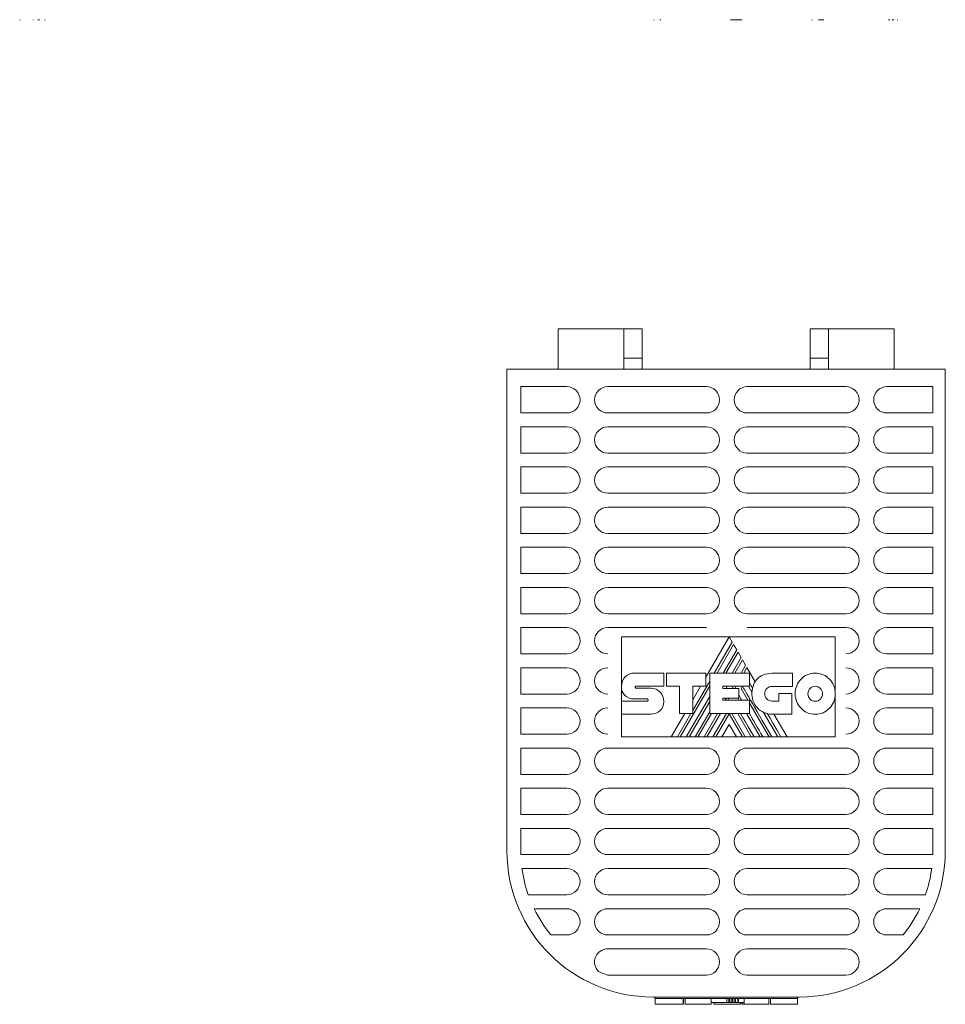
# Model space of a CAD drawing. Header units: millimetres. Extents: x 19 to 188, y 70 to 212.
# Tile 1 of 3: x 52 to 116, y 70 to 137. Entities that reach past the tile are written whole.
import ezdxf

# ---------------------------------------------------------------- set-up
doc = ezdxf.new("R2010")
doc.units = ezdxf.units.MM
doc.linetypes.add('PHANTOM', pattern=[12.7, 6.35, -1.27, 1.27, -1.27, 1.27, -1.27])
doc.layers.add('___VS___', color=7, linetype='Continuous', lineweight=15)

msp = doc.modelspace()

# ---------------------------------------------------------------- linework, layer by layer
at = {"color": 7, "linetype": 'Continuous', "lineweight": 15}
for p, q in [((93.704, 115.977), (89.204, 115.977)), ((89.204, 113.227), (89.204, 115.977)), ((93.704, 113.227), (93.704, 115.977)), ((94.954, 115.977), (93.704, 115.977)), ((94.954, 113.977), (94.954, 115.977)), ((106.454, 113.977), (106.454, 115.977)), ((106.454, 115.977), (107.704, 115.977)), ((107.704, 115.977), (112.204, 115.977)), ((107.704, 113.227), (107.704, 115.977)), ((112.204, 113.227), (112.204, 115.977)), ((94.954, 113.977), (93.704, 113.977)), ((94.954, 113.227), (94.954, 113.977)), ((106.454, 113.977), (107.704, 113.977)), ((106.454, 113.227), (106.454, 113.977)), ((85.704, 113.227), (85.704, 80.227)), ((115.704, 113.227), (85.704, 113.227)), ((115.704, 113.227), (115.704, 80.227)), ((86.654, 112.027), (86.654, 110.227)), ((89.804, 112.027), (86.654, 112.027)), ((99.354, 112.027), (92.604, 112.027)), ((108.904, 112.027), (102.154, 112.027)), ((114.854, 112.027), (111.704, 112.027)), ((114.854, 110.227), (114.854, 112.027)), ((86.654, 110.227), (89.804, 110.227)), ((92.604, 110.227), (99.354, 110.227)), ((102.154, 110.227), (108.904, 110.227)), ((111.704, 110.227), (114.854, 110.227)), ((86.654, 109.277), (86.654, 107.477)), ((89.804, 109.277), (86.654, 109.277)), ((99.354, 109.277), (92.604, 109.277)), ((108.904, 109.277), (102.154, 109.277)), ((114.854, 109.277), (111.704, 109.277)), ((114.854, 107.477), (114.854, 109.277)), ((86.654, 107.477), (89.804, 107.477)), ((92.604, 107.477), (99.354, 107.477)), ((102.154, 107.477), (108.904, 107.477)), ((111.704, 107.477), (114.854, 107.477)), ((86.654, 106.527), (86.654, 104.727)), ((89.804, 106.527), (86.654, 106.527)), ((99.354, 106.527), (92.604, 106.527)), ((108.904, 106.527), (102.154, 106.527)), ((114.854, 106.527), (111.704, 106.527)), ((114.854, 104.727), (114.854, 106.527)), ((86.654, 104.727), (89.804, 104.727)), ((92.604, 104.727), (99.354, 104.727)), ((102.154, 104.727), (108.904, 104.727)), ((111.704, 104.727), (114.854, 104.727)), ((86.654, 103.777), (86.654, 101.977)), ((89.804, 103.777), (86.654, 103.777)), ((99.354, 103.777), (92.604, 103.777)), ((108.904, 103.777), (102.154, 103.777)), ((114.854, 103.777), (111.704, 103.777)), ((114.854, 101.977), (114.854, 103.777)), ((86.654, 101.977), (89.804, 101.977)), ((92.604, 101.977), (99.354, 101.977)), ((102.154, 101.977), (108.904, 101.977)), ((111.704, 101.977), (114.854, 101.977)), ((86.654, 101.027), (86.654, 99.227)), ((89.804, 101.027), (86.654, 101.027)), ((99.354, 101.027), (92.604, 101.027)), ((108.904, 101.027), (102.154, 101.027)), ((114.854, 101.027), (111.704, 101.027)), ((114.854, 99.227), (114.854, 101.027)), ((86.654, 99.227), (89.804, 99.227)), ((92.604, 99.227), (99.354, 99.227)), ((102.154, 99.227), (108.904, 99.227)), ((111.704, 99.227), (114.854, 99.227)), ((86.654, 98.277), (86.654, 96.477)), ((89.804, 98.277), (86.654, 98.277)), ((99.354, 98.277), (92.604, 98.277)), ((108.904, 98.277), (102.154, 98.277)), ((114.854, 98.277), (111.704, 98.277)), ((114.854, 96.477), (114.854, 98.277)), ((86.654, 96.477), (89.804, 96.477)), ((92.604, 96.477), (99.354, 96.477)), ((102.154, 96.477), (108.904, 96.477)), ((111.704, 96.477), (114.854, 96.477)), ((86.654, 95.527), (86.654, 93.727)), ((89.804, 95.527), (86.654, 95.527)), ((99.354, 95.527), (92.604, 95.527)), ((108.904, 95.527), (102.154, 95.527)), ((114.854, 95.527), (111.704, 95.527)), ((114.854, 93.727), (114.854, 95.527)), ((93.537, 94.901), (100.911, 94.901)), ((93.537, 91.512), (93.537, 94.901)), ((100.911, 94.901), (99.308, 92.127)), ((99.895, 92.405), (101.125, 94.535)), ((101.125, 94.535), (100.911, 94.901)), ((100.911, 94.901), (108.176, 94.901)), ((108.176, 94.901), (108.176, 90.996)), ((101.22, 94.369), (100.086, 92.405)), ((100.503, 92.405), (101.429, 94.008)), ((101.522, 93.845), (100.692, 92.405)), ((101.429, 94.008), (101.22, 94.369)), ((101.733, 93.481), (101.522, 93.845)), ((86.654, 93.727), (89.804, 93.727)), ((101.111, 92.405), (101.733, 93.481)), ((101.827, 93.32), (101.299, 92.405)), ((102.04, 92.949), (101.827, 93.32)), ((111.704, 93.727), (114.854, 93.727)), ((86.654, 92.777), (86.654, 90.977)), ((89.804, 92.777), (86.654, 92.777)), ((94.42, 92.416), (96.434, 92.416)), ((96.434, 92.416), (96.434, 91.517)), ((96.634, 91.517), (96.634, 92.412)), ((96.634, 92.412), (99.308, 92.412)), ((99.308, 92.412), (99.308, 91.525)), ((99.579, 89.636), (99.579, 92.405)), ((99.579, 92.405), (102.311, 92.405)), ((101.725, 92.405), (102.04, 92.949)), ((102.131, 92.791), (101.908, 92.405)), ((102.692, 91.819), (102.131, 92.791)), ((102.311, 92.405), (102.311, 91.51)), ((103.836, 92.397), (105.238, 92.397)), ((105.238, 92.397), (105.238, 91.498)), ((114.854, 92.777), (111.704, 92.777)), ((114.854, 90.977), (114.854, 92.777)), ((98.417, 89.844), (99.579, 91.858)), ((93.537, 91.512), (93.537, 91.511)), ((93.537, 90.486), (93.537, 91.48)), ((94.536, 91.517), (96.434, 91.517)), ((94.54, 91.378), (95.563, 91.378)), ((97.503, 91.517), (96.634, 91.517)), ((97.503, 89.636), (97.503, 91.517)), ((97.563, 88.035), (99.579, 91.528)), ((99.308, 91.525), (98.417, 91.525)), ((98.417, 89.636), (98.417, 91.525)), ((98.96, 91.525), (98.417, 90.584)), ((100.486, 91.51), (102.311, 91.51)), ((100.486, 91.51), (100.486, 91.363)), ((100.486, 91.363), (101.573, 91.363)), ((100.697, 91.363), (100.782, 91.51)), ((101.121, 91.363), (101.206, 91.51)), ((101.306, 91.363), (101.391, 91.51)), ((101.573, 91.363), (101.573, 90.686)), ((101.724, 91.35), (101.816, 91.51)), ((101.724, 91.35), (102.187, 90.55)), ((102.237, 91.51), (102.475, 91.098)), ((105.238, 91.498), (103.836, 91.498)), ((86.654, 90.977), (89.804, 90.977)), ((93.537, 89.598), (93.537, 90.486)), ((93.537, 90.486), (95.307, 90.486)), ((95.307, 90.637), (94.422, 90.637)), ((97.98, 88.035), (99.579, 90.805)), ((98.172, 88.035), (99.579, 90.476)), ((100.486, 90.686), (101.573, 90.686)), ((100.486, 90.686), (100.486, 90.55)), ((100.486, 90.55), (102.296, 90.55)), ((100.65, 90.55), (100.729, 90.686)), ((100.837, 90.55), (100.915, 90.686)), ((101.498, 90.686), (101.576, 90.55)), ((102.296, 89.636), (102.296, 90.55)), ((102.296, 90.362), (103.641, 88.035)), ((103.836, 90.49), (104.32, 90.49)), ((104.32, 90.49), (104.32, 91.024)), ((104.32, 91.024), (105.208, 91.024)), ((105.208, 91.024), (105.208, 89.595)), ((108.176, 90.996), (108.176, 88.035)), ((111.704, 90.977), (114.854, 90.977)), ((86.654, 90.027), (86.654, 88.227)), ((89.804, 90.027), (86.654, 90.027)), ((98.586, 88.035), (99.579, 89.754)), ((103.273, 89.719), (104.247, 88.035)), ((114.854, 90.027), (111.704, 90.027)), ((114.854, 88.227), (114.854, 90.027)), ((95.563, 89.598), (93.537, 89.598)), ((93.537, 88.035), (93.537, 89.598)), ((97.869, 89.636), (96.944, 88.035)), ((97.373, 88.035), (98.297, 89.636)), ((97.503, 89.636), (98.417, 89.636)), ((98.775, 88.035), (99.7, 89.636)), ((99.193, 88.035), (100.12, 89.636)), ((99.384, 88.035), (100.309, 89.636)), ((99.579, 89.636), (102.296, 89.636)), ((99.802, 88.035), (100.73, 89.636)), ((99.991, 88.035), (100.907, 89.624)), ((101.823, 88.035), (100.907, 89.624)), ((102.014, 88.035), (101.085, 89.636)), ((101.5, 89.636), (102.427, 88.035)), ((102.105, 89.636), (103.032, 88.035)), ((105.208, 89.595), (103.844, 89.595)), ((104.878, 88.035), (103.977, 89.595)), ((100.907, 88.898), (100.405, 88.035)), ((100.907, 88.898), (101.406, 88.035)), ((86.654, 88.227), (89.804, 88.227)), ((96.944, 88.035), (93.537, 88.035)), ((96.944, 88.035), (97.373, 88.035)), ((97.563, 88.035), (97.373, 88.035)), ((97.563, 88.035), (97.98, 88.035)), ((98.172, 88.035), (97.98, 88.035)), ((98.172, 88.035), (98.586, 88.035)), ((98.775, 88.035), (98.586, 88.035)), ((98.775, 88.035), (99.193, 88.035)), ((99.384, 88.035), (99.193, 88.035)), ((99.384, 88.035), (99.802, 88.035)), ((99.991, 88.035), (99.802, 88.035)), ((99.991, 88.035), (100.405, 88.035)), ((101.406, 88.035), (100.405, 88.035)), ((101.406, 88.035), (101.823, 88.035)), ((102.014, 88.035), (101.823, 88.035)), ((102.014, 88.035), (102.427, 88.035)), ((102.618, 88.035), (102.427, 88.035)), ((102.618, 88.035), (103.032, 88.035)), ((103.224, 88.035), (103.032, 88.035)), ((103.224, 88.035), (103.641, 88.035)), ((103.833, 88.035), (103.641, 88.035)), ((103.833, 88.035), (104.247, 88.035)), ((104.453, 88.035), (104.247, 88.035)), ((104.453, 88.035), (104.878, 88.035)), ((108.176, 88.035), (104.878, 88.035)), ((111.704, 88.227), (114.854, 88.227)), ((86.654, 87.277), (86.654, 85.477)), ((89.804, 87.277), (86.654, 87.277)), ((99.354, 87.277), (92.604, 87.277)), ((108.904, 87.277), (102.154, 87.277)), ((114.854, 87.277), (111.704, 87.277)), ((114.854, 85.477), (114.854, 87.277)), ((86.654, 85.477), (89.804, 85.477)), ((92.604, 85.477), (99.354, 85.477)), ((102.154, 85.477), (108.904, 85.477)), ((111.704, 85.477), (114.854, 85.477)), ((86.654, 84.527), (86.654, 82.727)), ((89.804, 84.527), (86.654, 84.527)), ((99.354, 84.527), (92.604, 84.527)), ((108.904, 84.527), (102.154, 84.527)), ((114.854, 84.527), (111.704, 84.527)), ((114.854, 82.727), (114.854, 84.527)), ((86.654, 82.727), (89.804, 82.727)), ((92.604, 82.727), (99.354, 82.727)), ((102.154, 82.727), (108.904, 82.727)), ((111.704, 82.727), (114.854, 82.727)), ((89.804, 81.777), (86.654, 81.777)), ((86.654, 81.777), (86.654, 80.227)), ((99.354, 81.777), (92.604, 81.777)), ((108.904, 81.777), (102.154, 81.777)), ((114.854, 81.777), (111.704, 81.777)), ((114.854, 80.227), (114.854, 81.777)), ((86.657, 79.977), (89.804, 79.977)), ((92.604, 79.977), (99.354, 79.977)), ((102.154, 79.977), (108.904, 79.977)), ((111.704, 79.977), (114.851, 79.977)), ((89.804, 79.027), (86.734, 79.027)), ((99.354, 79.027), (92.604, 79.027)), ((108.904, 79.027), (102.154, 79.027)), ((114.775, 79.027), (111.704, 79.027)), ((87.166, 77.227), (89.804, 77.227)), ((92.604, 77.227), (99.354, 77.227)), ((102.154, 77.227), (108.904, 77.227)), ((111.704, 77.227), (114.348, 77.227)), ((89.804, 76.277), (87.562, 76.277)), ((99.354, 76.277), (92.604, 76.277)), ((108.904, 76.277), (102.154, 76.277)), ((113.958, 76.277), (111.704, 76.277)), ((88.715, 74.477), (89.804, 74.477)), ((92.604, 74.477), (99.354, 74.477)), ((102.154, 74.477), (108.904, 74.477)), ((111.704, 74.477), (112.822, 74.477)), ((99.354, 73.527), (92.604, 73.527)), ((108.904, 73.527), (102.154, 73.527)), ((92.604, 71.727), (99.354, 71.727)), ((102.154, 71.727), (108.904, 71.727)), ((105.704, 70.227), (95.704, 70.227)), ((95.843, 70.227), (95.843, 70.127)), ((105.578, 70.227), (105.578, 70.127)), ((95.843, 70.127), (100.747, 70.127)), ((95.843, 69.728), (95.843, 70.127)), ((95.843, 70.08), (95.843, 69.728)), ((96.43, 69.728), (97.77, 69.728)), ((97.77, 69.728), (97.77, 70.127)), ((97.777, 69.728), (97.777, 70.127)), ((97.902, 69.728), (97.902, 70.127)), ((97.902, 69.728), (99.681, 69.728)), ((99.681, 69.728), (99.681, 70.127)), ((100.747, 69.861), (99.681, 69.861)), ((99.861, 69.861), (99.861, 69.728)), ((99.861, 69.728), (101.678, 69.728)), ((100.747, 69.861), (100.747, 70.127)), ((100.747, 70.127), (105.578, 70.127)), ((100.889, 69.861), (100.747, 69.861)), ((100.889, 69.861), (100.889, 70.127)), ((100.952, 69.861), (100.889, 69.861)), ((100.952, 69.861), (100.952, 70.127)), ((101.091, 69.861), (100.952, 69.861)), ((101.091, 69.861), (101.091, 70.127)), ((101.153, 69.861), (101.091, 69.861)), ((101.153, 69.861), (101.153, 70.127)), ((101.294, 69.861), (101.153, 69.861)), ((101.294, 69.861), (101.294, 70.127)), ((101.356, 69.861), (101.294, 69.861)), ((101.356, 69.861), (101.356, 70.127)), ((101.498, 69.861), (101.356, 69.861)), ((101.498, 69.861), (101.498, 70.127)), ((101.558, 69.861), (101.498, 69.861)), ((101.558, 69.861), (101.558, 70.127)), ((101.931, 69.861), (101.558, 69.861)), ((101.678, 69.728), (101.678, 69.861)), ((101.783, 69.861), (101.783, 69.728)), ((101.787, 69.728), (101.787, 69.861)), ((101.813, 69.728), (101.813, 69.861)), ((101.813, 69.728), (101.931, 69.728)), ((101.931, 69.861), (101.931, 70.127)), ((101.931, 69.728), (101.931, 69.861)), ((102.692, 69.728), (103.624, 69.728)), ((103.624, 69.728), (103.624, 70.127)), ((103.752, 69.728), (103.752, 70.127)), ((105.578, 69.728), (105.578, 70.127))]:
    msp.add_line(p, q, dxfattribs=at)
at = {"color": 7, "linetype": 'Continuous', "lineweight": 15, "flags": 128}
msp.add_lwpolyline([(104.453, 88.035), (104.171, 88.522), (103.906, 88.978), (103.712, 89.314), (103.528, 89.63)], dxfattribs=at)
at = {"color": 7, "linetype": 'Continuous', "lineweight": 15}
for centre, radius, start, end in [((89.804, 111.127), 0.9, 270, 90), ((92.604, 111.127), 0.9, 90, 270), ((99.354, 111.127), 0.9, 270, 90), ((102.154, 111.127), 0.9, 90, 270), ((108.904, 111.127), 0.9, 270, 90), ((111.704, 111.127), 0.9, 90, 270), ((89.804, 108.377), 0.9, 270, 90), ((92.604, 108.377), 0.9, 90, 270), ((99.354, 108.377), 0.9, 270, 90), ((102.154, 108.377), 0.9, 90, 270), ((108.904, 108.377), 0.9, 270, 90), ((111.704, 108.377), 0.9, 90, 270), ((89.804, 105.627), 0.9, 270, 90), ((92.604, 105.627), 0.9, 90, 270), ((99.354, 105.627), 0.9, 270, 90), ((102.154, 105.627), 0.9, 90, 270), ((108.904, 105.627), 0.9, 270, 90), ((111.704, 105.627), 0.9, 90, 270), ((89.804, 102.877), 0.9, 270, 90), ((92.604, 102.877), 0.9, 90, 270), ((99.354, 102.877), 0.9, 270, 90), ((102.154, 102.877), 0.9, 90, 270), ((108.904, 102.877), 0.9, 270, 90), ((111.704, 102.877), 0.9, 90, 270), ((89.804, 100.127), 0.9, 270, 90), ((92.604, 100.127), 0.9, 90, 270), ((99.354, 100.127), 0.9, 270, 90), ((102.154, 100.127), 0.9, 90, 270), ((108.904, 100.127), 0.9, 270, 90), ((111.704, 100.127), 0.9, 90, 270), ((89.804, 97.377), 0.9, 270, 90), ((92.604, 97.377), 0.9, 90, 270), ((99.354, 97.377), 0.9, 270, 90), ((102.154, 97.377), 0.9, 90, 270), ((108.904, 97.377), 0.9, 270, 90), ((111.704, 97.377), 0.9, 90, 270), ((89.804, 94.627), 0.9, 270, 90), ((92.604, 94.627), 0.9, 90, 270), ((108.904, 94.627), 0.9, 270, 90), ((111.704, 94.627), 0.9, 90, 270), ((89.804, 91.877), 0.9, 270, 90), ((92.604, 91.877), 0.9, 90, 270), ((108.904, 91.877), 0.9, 270, 90), ((111.704, 91.877), 0.9, 90, 270), ((104.002, 91.033), 1.528, 149.03807, 166.83863), ((103.844, 90.97), 1.375, 174.64014, 270), ((89.804, 89.127), 0.9, 270, 90), ((92.604, 89.127), 0.9, 90, 270), ((108.904, 89.127), 0.9, 270, 90), ((111.704, 89.127), 0.9, 90, 270), ((89.804, 86.377), 0.9, 270, 90), ((92.604, 86.377), 0.9, 90, 270), ((99.354, 86.377), 0.9, 270, 90), ((102.154, 86.377), 0.9, 90, 270), ((108.904, 86.377), 0.9, 270, 90), ((111.704, 86.377), 0.9, 90, 270), ((89.804, 83.627), 0.9, 270, 90), ((92.604, 83.627), 0.9, 90, 270), ((99.354, 83.627), 0.9, 270, 90), ((102.154, 83.627), 0.9, 90, 270), ((108.904, 83.627), 0.9, 270, 90), ((111.704, 83.627), 0.9, 90, 270), ((89.804, 80.877), 0.9, 270, 90), ((92.604, 80.877), 0.9, 90, 270), ((99.354, 80.877), 0.9, 270, 90), ((102.154, 80.877), 0.9, 90, 270), ((108.904, 80.877), 0.9, 270, 90), ((111.704, 80.877), 0.9, 90, 270), ((95.704, 80.227), 10, 180, 270), ((95.704, 80.227), 9.05, 180, 181.58296), ((105.704, 80.227), 10, 270, 0), ((105.704, 80.227), 9.15, 358.43435, 0), ((95.704, 80.227), 9.05, 187.61967, 199.35934), ((89.804, 78.127), 0.9, 270, 90), ((92.604, 78.127), 0.9, 90, 270), ((99.354, 78.127), 0.9, 270, 90), ((102.154, 78.127), 0.9, 90, 270), ((108.904, 78.127), 0.9, 270, 90), ((111.704, 78.127), 0.9, 90, 270), ((105.704, 80.227), 9.15, 340.86053, 352.46409), ((95.704, 80.227), 9.05, 205.87849, 219.44662), ((89.804, 75.377), 0.9, 270, 90), ((92.604, 75.377), 0.9, 90, 270), ((99.354, 75.377), 0.9, 270, 90), ((102.154, 75.377), 0.9, 90, 270), ((108.904, 75.377), 0.9, 270, 90), ((111.704, 75.377), 0.9, 90, 270), ((105.704, 80.227), 9.15, 321.0667, 334.42489), ((92.604, 72.627), 0.9, 90, 226.05997), ((99.354, 72.627), 0.9, 270, 90), ((102.154, 72.627), 0.9, 90, 270), ((108.904, 72.627), 0.9, 270, 90), ((95.704, 80.227), 9.05, 245.69785, 249.92157), ((92.604, 72.627), 0.9, 269.55945, 270)]:
    msp.add_arc(centre, radius, start, end, dxfattribs=at)
for points, knots in [([(52.358, 137.159), (52.358, 137.159), (52.358, 137.159), (52.364, 137.159), (52.372, 137.159), (52.38, 137.159), (52.385, 137.159)], [0, 0, 0, 0, 0.286263, 0.539702, 0.766611, 1, 1, 1, 1]), ([(52.385, 137.159), (52.389, 137.159), (52.401, 137.159), (52.413, 137.159), (52.421, 137.159)], [0, 0, 0, 0, 0.389498, 1, 1, 1, 1]), ([(53.265, 137.159), (53.265, 137.159), (53.265, 137.159), (53.27, 137.159), (53.278, 137.159), (53.286, 137.159), (53.29, 137.159)], [0, 0, 0, 0, 0.30248, 0.563439, 0.789972, 1, 1, 1, 1]), ([(53.604, 137.159), (53.606, 137.159), (53.61, 137.159), (53.62, 137.159), (53.633, 137.159), (53.644, 137.159), (53.649, 137.159)], [0, 0, 0, 0, 0.281046, 0.522768, 0.754204, 1, 1, 1, 1]), ([(53.649, 137.159), (53.657, 137.159), (53.672, 137.159), (53.692, 137.159), (53.708, 137.159), (53.715, 137.159), (53.719, 137.159)], [0, 0, 0, 0, 0.3084922, 0.5707361, 0.7924693, 1, 1, 1, 1]), ([(54.063, 137.159), (54.069, 137.159), (54.079, 137.159), (54.092, 137.159), (54.102, 137.159), (54.106, 137.159), (54.108, 137.159)], [0, 0, 0, 0, 0.239994, 0.465834, 0.718526, 1, 1, 1, 1]), ([(95.768, 137.159), (95.768, 137.159), (95.769, 137.159), (95.775, 137.159), (95.778, 137.159)], [0, 0, 0, 0, 0.5284853, 1, 1, 1, 1]), ([(96.159, 137.159), (96.164, 137.159), (96.174, 137.159), (96.186, 137.159), (96.192, 137.159)], [0, 0, 0, 0, 0.550465, 1, 1, 1, 1]), ([(96.192, 137.159), (96.195, 137.159), (96.201, 137.159), (96.207, 137.159), (96.209, 137.159)], [0, 0, 0, 0, 0.588273, 1, 1, 1, 1]), ([(96.209, 137.159), (96.216, 137.159), (96.229, 137.159), (96.236, 137.159), (96.24, 137.159)], [0, 0, 0, 0, 0.488371, 1, 1, 1, 1]), ([(101.007, 137.159), (101.015, 137.159), (101.032, 137.159), (101.068, 137.159), (101.111, 137.159), (101.161, 137.159), (101.215, 137.159), (101.273, 137.159), (101.334, 137.159), (101.375, 137.159), (101.396, 137.159)], [0, 0, 0, 0, 0.125315, 0.248989, 0.37417, 0.502439, 0.630535, 0.754762, 0.876255, 1, 1, 1, 1]), ([(101.396, 137.159), (101.417, 137.159), (101.458, 137.159), (101.517, 137.159), (101.573, 137.159), (101.624, 137.159), (101.671, 137.159), (101.713, 137.159), (101.752, 137.159), (101.773, 137.159), (101.784, 137.159)], [0, 0, 0, 0, 0.133406, 0.260004, 0.381625, 0.500434, 0.619643, 0.740836, 0.866932, 1, 1, 1, 1]), ([(106.579, 137.159), (106.58, 137.159), (106.58, 137.159), (106.585, 137.159), (106.592, 137.159), (106.6, 137.159), (106.604, 137.159)], [0, 0, 0, 0, 0.291637, 0.550791, 0.779625, 1, 1, 1, 1]), ([(106.604, 137.159), (106.607, 137.159), (106.614, 137.159), (106.621, 137.159), (106.624, 137.159)], [0, 0, 0, 0, 0.4394493, 1, 1, 1, 1]), ([(107.037, 137.159), (107.056, 137.159), (107.093, 137.159), (107.147, 137.159), (107.199, 137.159), (107.249, 137.159), (107.294, 137.159), (107.333, 137.159), (107.365, 137.159), (107.381, 137.159), (107.388, 137.159)], [0, 0, 0, 0, 0.119896, 0.239902, 0.363151, 0.492718, 0.624024, 0.750599, 0.874986, 1, 1, 1, 1]), ([(111.812, 137.159), (111.815, 137.159), (111.82, 137.159), (111.83, 137.159), (111.84, 137.159), (111.848, 137.159), (111.852, 137.159)], [0, 0, 0, 0, 0.2922226, 0.5421407, 0.7736895, 1, 1, 1, 1]), ([(111.852, 137.159), (111.859, 137.159), (111.871, 137.159), (111.888, 137.159), (111.902, 137.159), (111.908, 137.159), (111.912, 137.159)], [0, 0, 0, 0, 0.286263, 0.539702, 0.766611, 1, 1, 1, 1]), ([(112.069, 137.159), (112.07, 137.159), (112.073, 137.159), (112.083, 137.159), (112.097, 137.159), (112.108, 137.159), (112.114, 137.159)], [0, 0, 0, 0, 0.244689, 0.473361, 0.718484, 1, 1, 1, 1]), ([(112.114, 137.159), (112.121, 137.159), (112.136, 137.159), (112.156, 137.159), (112.172, 137.159), (112.18, 137.159), (112.183, 137.159)], [0, 0, 0, 0, 0.30248, 0.563439, 0.789972, 1, 1, 1, 1]), ([(112.419, 137.159), (112.425, 137.159), (112.436, 137.159), (112.449, 137.159), (112.458, 137.159), (112.46, 137.159), (112.462, 137.159)], [0, 0, 0, 0, 0.281046, 0.522768, 0.754204, 1, 1, 1, 1])]:
    msp.add_open_spline(points, degree=3, knots=knots, dxfattribs=at)
for points in [[(93.796, 92.15), (93.956, 92.314), (94.176, 92.416), (94.42, 92.416)], [(102.848, 92.019), (103.077, 92.253), (103.407, 92.397), (103.836, 92.397)], [(105.831, 91.994), (106.079, 92.25), (106.422, 92.409), (106.801, 92.409)], [(106.801, 92.409), (107.18, 92.409), (107.524, 92.25), (107.773, 91.994)], [(93.537, 91.512), (93.538, 91.761), (93.636, 91.986), (93.796, 92.15)], [(102.514, 91.381), (102.434, 91.519), (102.366, 91.637), (102.311, 91.732)], [(102.692, 91.819), (102.737, 91.891), (102.789, 91.958), (102.848, 92.019)], [(105.43, 90.996), (105.43, 91.386), (105.583, 91.739), (105.831, 91.994)], [(107.773, 91.994), (108.022, 91.738), (108.176, 91.386), (108.176, 90.996)], [(93.771, 90.887), (93.623, 91.032), (93.534, 91.24), (93.537, 91.511)], [(94.501, 91.498), (94.489, 91.483), (94.482, 91.461), (94.482, 91.44)], [(94.482, 91.44), (94.482, 91.423), (94.489, 91.407), (94.5, 91.396)], [(94.5, 91.396), (94.51, 91.385), (94.524, 91.378), (94.54, 91.378)], [(94.536, 91.517), (94.523, 91.517), (94.511, 91.509), (94.501, 91.498)], [(95.563, 91.378), (95.806, 91.378), (96.026, 91.273), (96.186, 91.105)], [(96.186, 91.105), (96.346, 90.937), (96.446, 90.706), (96.446, 90.454)], [(103.833, 88.035), (102.55, 90.245), (101.88, 91.403), (101.822, 91.51)], [(102.475, 91.098), (102.481, 91.195), (102.493, 91.29), (102.514, 91.381)], [(103.492, 91.352), (103.404, 91.261), (103.349, 91.135), (103.349, 90.996)], [(103.836, 91.498), (103.702, 91.498), (103.58, 91.442), (103.492, 91.352)], [(106.449, 91.363), (106.358, 91.269), (106.302, 91.139), (106.302, 90.996)], [(106.801, 91.513), (106.663, 91.513), (106.539, 91.456), (106.449, 91.363)], [(107.155, 91.362), (107.065, 91.455), (106.939, 91.513), (106.801, 91.513)], [(107.303, 90.996), (107.303, 91.139), (107.247, 91.268), (107.155, 91.362)], [(94.422, 90.637), (94.166, 90.643), (93.934, 90.726), (93.771, 90.887)], [(95.347, 90.615), (95.337, 90.628), (95.323, 90.637), (95.307, 90.637)], [(95.307, 90.486), (95.324, 90.486), (95.339, 90.494), (95.35, 90.505)], [(95.37, 90.556), (95.37, 90.577), (95.361, 90.599), (95.347, 90.615)], [(95.35, 90.505), (95.362, 90.518), (95.37, 90.536), (95.37, 90.556)], [(96.446, 90.454), (96.446, 90.21), (96.349, 89.998), (96.192, 89.846)], [(101.771, 90.55), (101.685, 90.7), (101.619, 90.815), (101.573, 90.895)], [(103.349, 90.996), (103.349, 90.855), (103.404, 90.729), (103.492, 90.637)], [(103.492, 90.637), (103.58, 90.546), (103.702, 90.49), (103.836, 90.49)], [(105.83, 90), (105.583, 90.255), (105.43, 90.607), (105.43, 90.996)], [(106.302, 90.996), (106.302, 90.853), (106.358, 90.723), (106.449, 90.629)], [(106.449, 90.629), (106.539, 90.536), (106.663, 90.479), (106.801, 90.479)], [(106.801, 90.479), (106.939, 90.479), (107.065, 90.537), (107.155, 90.63)], [(107.155, 90.63), (107.247, 90.724), (107.303, 90.853), (107.303, 90.996)], [(108.176, 90.996), (108.176, 90.607), (108.022, 90.255), (107.774, 90.001)], [(96.192, 89.846), (96.032, 89.691), (95.809, 89.598), (95.563, 89.598)], [(103.528, 89.63), (103.439, 89.651), (103.354, 89.681), (103.273, 89.719)], [(106.801, 89.587), (106.422, 89.587), (106.079, 89.745), (105.83, 90)], [(107.774, 90.001), (107.524, 89.745), (107.18, 89.587), (106.801, 89.587)], [(102.618, 88.035), (102.228, 88.708), (101.919, 89.241), (101.691, 89.636)], [(103.224, 88.035), (102.855, 88.672), (102.546, 89.207), (102.296, 89.64)], [(95.843, 69.728), (95.843, 69.728), (95.909, 69.728), (96.015, 69.728)], [(96.015, 69.728), (96.122, 69.728), (96.268, 69.728), (96.43, 69.728)], [(101.931, 69.728), (101.961, 69.728), (101.996, 69.728), (102.035, 69.728)], [(102.035, 69.728), (102.187, 69.728), (102.407, 69.728), (102.692, 69.728)], [(103.752, 69.728), (103.752, 69.728), (103.854, 69.728), (104.019, 69.728)], [(104.019, 69.728), (104.184, 69.728), (104.412, 69.728), (104.664, 69.728)], [(104.664, 69.728), (104.916, 69.728), (105.144, 69.728), (105.31, 69.728)], [(105.31, 69.728), (105.476, 69.728), (105.578, 69.728), (105.578, 69.728)]]:
    msp.add_open_spline(points, degree=3, dxfattribs=at)
at = {"layer": '___VS___', "linetype": 'PHANTOM'}
for p, q in [((93.537, 90.486), (93.537, 89.598)), ((96.944, 88.035), (97.373, 88.035)), ((97.563, 88.035), (97.98, 88.035)), ((98.172, 88.035), (98.586, 88.035)), ((98.775, 88.035), (99.193, 88.035)), ((99.384, 88.035), (99.802, 88.035)), ((99.991, 88.035), (100.405, 88.035)), ((101.406, 88.035), (101.823, 88.035)), ((102.014, 88.035), (102.427, 88.035)), ((102.618, 88.035), (103.032, 88.035)), ((103.224, 88.035), (103.641, 88.035)), ((103.833, 88.035), (104.247, 88.035)), ((104.453, 88.035), (104.878, 88.035))]:
    msp.add_line(p, q, dxfattribs=at)

doc.saveas('drawing.dxf')
